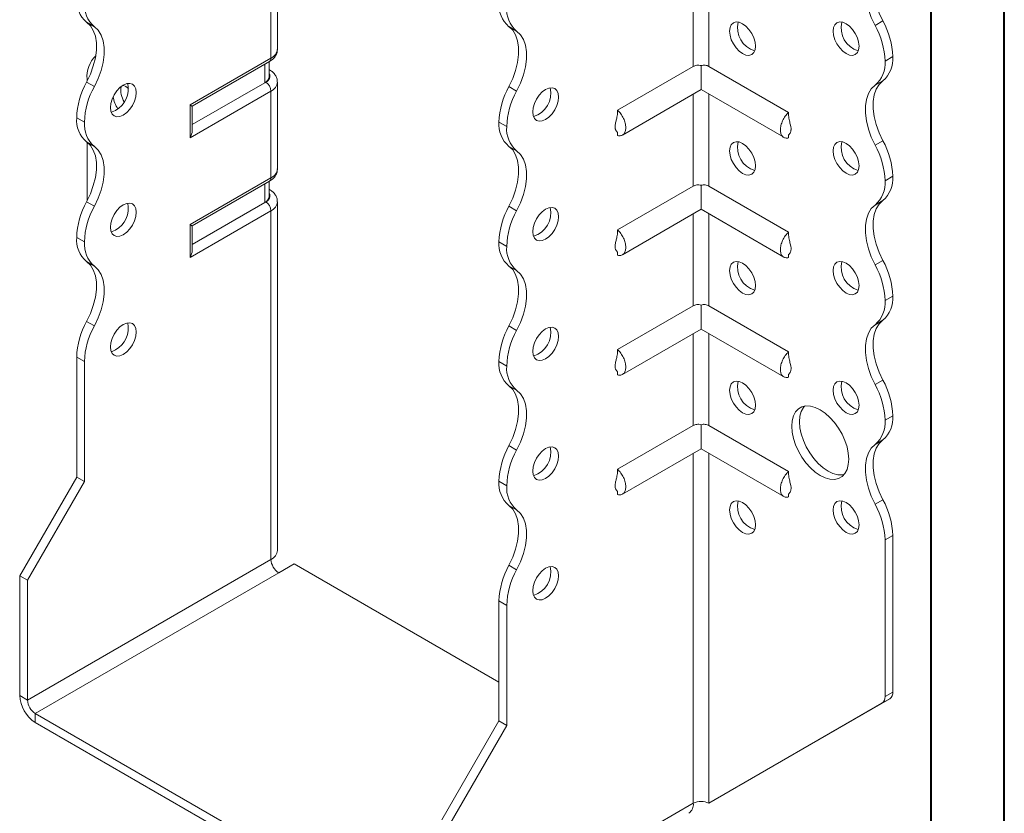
# Model space of a CAD drawing. Header units: millimetres. Extents: x 0 to 210, y 0 to 297.
# Tile 3 of 6: x 143 to 210, y 55 to 109. Entities that reach past the tile are written whole.
import ezdxf

# ---------------------------------------------------------------- set-up
doc = ezdxf.new("R2010")
doc.units = ezdxf.units.MM

msp = doc.modelspace()

# ---------------------------------------------------------------- linework, layer by layer
at = {"color": 7, "linetype": 'Continuous', "lineweight": 40}
for p, q in [((210.079, 0.215), (210.079, 297.215)), ((205.079, 5.215), (205.079, 292.215))]:
    msp.add_line(p, q, dxfattribs=at)
at = {"color": 7, "linetype": 'Continuous', "lineweight": 15}
for p, q in [((160.482, 107.238), (160.482, 113.158)), ((160.043, 106.625), (160.043, 112.545)), ((188.858, 112.339), (188.858, 106.063)), ((189.918, 106.063), (189.918, 112.339)), ((147.99, 108.772), (147.46, 109.078)), ((201.264, 108.856), (201.794, 109.162)), ((176.805, 108.469), (176.274, 108.775)), ((154.517, 103.435), (160.043, 106.625)), ((154.663, 103.351), (159.939, 106.397)), ((159.623, 104.954), (159.623, 106.214)), ((159.916, 105.362), (159.916, 106.383)), ((202.469, 106.732), (201.939, 106.426)), ((201.939, 106.425), (202.469, 106.731)), ((201.939, 106.426), (201.939, 106.425)), ((202.469, 106.732), (202.469, 106.731)), ((159.939, 105.834), (159.916, 105.847)), ((159.939, 105.834), (159.916, 105.845)), ((188.858, 106.063), (183.685, 103.077)), ((189.388, 106.118), (189.388, 104.48)), ((189.918, 106.063), (195.363, 102.92)), ((147.46, 104.995), (147.99, 104.689)), ((147.492, 105.196), (147.492, 105.056)), ((159.623, 104.954), (154.663, 102.091)), ((159.69, 104.992), (159.623, 104.954)), ((160.482, 99.072), (160.482, 104.992)), ((201.794, 105.08), (201.264, 104.774)), ((160.043, 104.38), (154.517, 101.19)), ((160.043, 98.46), (160.043, 104.38)), ((176.275, 104.692), (176.805, 104.386)), ((184.023, 101.383), (189.388, 104.48)), ((188.858, 104.174), (188.858, 97.898)), ((189.388, 104.48), (195.025, 101.226)), ((189.918, 97.898), (189.918, 104.174)), ((154.517, 101.19), (154.517, 103.435)), ((154.663, 101.683), (154.663, 103.351)), ((147.315, 102.259), (146.785, 102.565)), ((146.785, 102.564), (146.785, 102.565)), ((146.785, 102.564), (147.315, 102.258)), ((147.315, 102.258), (147.315, 102.259)), ((176.13, 101.955), (175.599, 102.261)), ((175.599, 102.26), (175.599, 102.261)), ((175.599, 102.26), (176.13, 101.954)), ((176.13, 101.954), (176.13, 101.955)), ((183.685, 101.572), (183.685, 101.349)), ((147.99, 100.607), (147.46, 100.913)), ((147.492, 100.889), (147.492, 96.89)), ((195.363, 101.409), (195.363, 101.192)), ((201.264, 100.691), (201.794, 100.997)), ((176.805, 100.303), (176.274, 100.61)), ((154.517, 95.27), (160.043, 98.46)), ((154.663, 95.185), (159.939, 98.231)), ((159.916, 97.197), (159.916, 98.218)), ((202.469, 98.566), (201.939, 98.26)), ((201.939, 98.259), (202.469, 98.565)), ((201.939, 98.26), (201.939, 98.259)), ((202.469, 98.566), (202.469, 98.565)), ((159.623, 96.789), (159.623, 98.049)), ((159.939, 97.668), (159.916, 97.681)), ((159.939, 97.668), (159.916, 97.679)), ((188.858, 97.898), (183.685, 94.912)), ((189.388, 97.952), (189.388, 96.315)), ((189.918, 97.898), (195.363, 94.755)), ((147.46, 96.83), (147.99, 96.523)), ((159.623, 96.789), (154.663, 93.926)), ((159.69, 96.827), (159.623, 96.789)), ((160.482, 73.045), (160.482, 96.827)), ((201.794, 96.915), (201.264, 96.609)), ((160.043, 96.215), (154.517, 93.024)), ((160.043, 72.433), (160.043, 96.215)), ((176.275, 96.527), (176.805, 96.22)), ((184.023, 93.218), (189.388, 96.315)), ((189.388, 96.315), (195.025, 93.06)), ((188.858, 96.009), (188.858, 89.733)), ((189.918, 89.733), (189.918, 96.009)), ((154.517, 93.024), (154.517, 95.27)), ((154.663, 93.517), (154.663, 95.185)), ((147.315, 94.093), (146.785, 94.4)), ((146.785, 94.399), (146.785, 94.4)), ((146.785, 94.399), (147.315, 94.093)), ((147.315, 94.093), (147.315, 94.093)), ((176.13, 93.789), (175.599, 94.095)), ((175.599, 94.095), (176.13, 93.789)), ((175.599, 94.095), (175.599, 94.095)), ((176.13, 93.789), (176.13, 93.789)), ((183.685, 93.407), (183.685, 93.184)), ((147.99, 92.441), (147.46, 92.748)), ((195.363, 93.244), (195.363, 93.027)), ((201.264, 92.525), (201.794, 92.831)), ((176.805, 92.138), (176.274, 92.444)), ((202.469, 90.401), (201.939, 90.095)), ((201.939, 90.094), (202.469, 90.4)), ((201.939, 90.095), (201.939, 90.094)), ((202.469, 90.401), (202.469, 90.4)), ((188.858, 89.733), (183.685, 86.747)), ((189.388, 89.787), (189.388, 88.149)), ((189.918, 89.733), (195.363, 86.589)), ((201.794, 88.749), (201.264, 88.443)), ((147.46, 88.665), (147.99, 88.358)), ((176.274, 88.361), (176.805, 88.055)), ((184.023, 85.052), (189.388, 88.149)), ((189.388, 88.149), (195.025, 84.895)), ((188.858, 87.843), (188.858, 81.567)), ((189.918, 81.567), (189.918, 87.843)), ((147.315, 85.927), (146.785, 86.233)), ((146.785, 78.048), (146.785, 86.233)), ((147.315, 77.742), (147.315, 85.927)), ((176.13, 85.625), (175.599, 85.931)), ((175.599, 85.929), (175.599, 85.931)), ((175.599, 85.929), (176.13, 85.623)), ((176.13, 85.623), (176.13, 85.625)), ((183.685, 85.241), (183.685, 85.018)), ((195.363, 85.078), (195.363, 84.861)), ((201.264, 84.36), (201.794, 84.666)), ((176.805, 83.973), (176.274, 84.279)), ((202.469, 82.236), (201.939, 81.93)), ((201.939, 81.928), (202.469, 82.234)), ((202.469, 82.236), (202.469, 82.234)), ((188.858, 81.567), (183.685, 78.581)), ((189.388, 81.621), (189.388, 79.984)), ((189.918, 81.567), (195.363, 78.424)), ((201.939, 81.93), (201.939, 81.928)), ((176.274, 80.195), (176.805, 79.889)), ((184.023, 76.887), (189.388, 79.984)), ((189.388, 79.984), (195.025, 76.73)), ((201.794, 80.584), (201.264, 80.278)), ((188.858, 79.678), (188.858, 55.799)), ((189.918, 55.799), (189.918, 79.678)), ((142.896, 71.312), (146.785, 78.048)), ((147.315, 77.742), (146.785, 78.048)), ((143.426, 71.005), (147.315, 77.742)), ((176.13, 77.459), (175.599, 77.765)), ((175.599, 77.765), (176.13, 77.459)), ((175.599, 77.765), (175.599, 77.765)), ((176.13, 77.459), (176.13, 77.459)), ((183.685, 77.076), (183.685, 76.853)), ((195.363, 76.913), (195.363, 76.696)), ((176.805, 75.807), (176.275, 76.113)), ((201.264, 76.194), (201.794, 76.5)), ((202.469, 74.07), (201.939, 73.764)), ((202.469, 74.07), (202.469, 63.385)), ((201.939, 73.764), (201.939, 63.078)), ((160.043, 72.433), (143.426, 62.84)), ((160.573, 71.514), (161.634, 72.127)), ((175.599, 64.065), (161.634, 72.127)), ((176.275, 72.03), (176.805, 71.724)), ((142.896, 71.312), (143.426, 71.005)), ((142.896, 63.146), (142.896, 71.312)), ((143.956, 61.921), (160.573, 71.514)), ((143.426, 62.84), (143.426, 71.005)), ((176.13, 69.293), (175.599, 69.599)), ((175.599, 61.413), (175.599, 69.599)), ((176.13, 61.107), (176.13, 69.293)), ((201.939, 63.078), (202.469, 63.385)), ((142.896, 63.146), (143.426, 62.84)), ((189.918, 55.799), (201.732, 62.621)), ((190.449, 56.105), (202.262, 62.927)), ((202.262, 62.927), (201.732, 62.621)), ((171.18, 46.206), (143.956, 61.921)), ((143.956, 61.921), (143.956, 61.309)), ((171.18, 45.593), (143.956, 61.309)), ((171.71, 54.677), (175.599, 61.413)), ((175.599, 61.413), (176.13, 61.107)), ((172.241, 54.371), (176.13, 61.107)), ((172.241, 46.206), (188.858, 55.799)), ((188.858, 55.799), (188.858, 55.798)), ((189.918, 55.799), (190.449, 56.105))]:
    msp.add_line(p, q, dxfattribs=at)
at = {"color": 7, "linetype": 'Continuous', "lineweight": 15, "flags": 128}
for points in [[(201.264, 108.856), (201.005, 109.401), (200.804, 109.955), (200.667, 110.505), (200.597, 111.034), (200.597, 111.53), (200.667, 111.98), (200.803, 112.371), (201.004, 112.694), (201.264, 112.939)], [(201.794, 113.245), (201.535, 113), (201.334, 112.677), (201.197, 112.286), (201.128, 111.837), (201.128, 111.34), (201.197, 110.811), (201.334, 110.262), (201.535, 109.707), (201.794, 109.162)], [(147.46, 109.078), (147.719, 108.833), (147.92, 108.51), (148.057, 108.119), (148.127, 107.67), (148.127, 107.174), (148.057, 106.644), (147.92, 106.095), (147.719, 105.54), (147.46, 104.995)], [(191.333, 108.466), (191.363, 108.712), (191.451, 108.908), (191.591, 109.038), (191.774, 109.094), (191.988, 109.073), (192.216, 108.976), (192.445, 108.809), (192.658, 108.584), (192.841, 108.316), (192.982, 108.024), (193.07, 107.727), (193.1, 107.445), (193.07, 107.198), (192.982, 107.003), (192.841, 106.873), (192.658, 106.816), (192.445, 106.837), (192.216, 106.935), (191.988, 107.101), (191.774, 107.326), (191.591, 107.594), (191.451, 107.887), (191.363, 108.184), (191.333, 108.466)], [(198.404, 108.466), (198.434, 108.713), (198.522, 108.908), (198.662, 109.038), (198.846, 109.095), (199.059, 109.074), (199.287, 108.977), (199.516, 108.81), (199.729, 108.585), (199.912, 108.317), (200.053, 108.024), (200.141, 107.727), (200.171, 107.446), (200.141, 107.199), (200.053, 107.004), (199.912, 106.873), (199.729, 106.817), (199.516, 106.838), (199.287, 106.935), (199.059, 107.102), (198.846, 107.327), (198.662, 107.595), (198.522, 107.888), (198.434, 108.185), (198.404, 108.466)], [(147.99, 104.689), (148.25, 105.234), (148.451, 105.789), (148.588, 106.338), (148.657, 106.867), (148.657, 107.364), (148.588, 107.813), (148.451, 108.204), (148.25, 108.527), (147.99, 108.772)], [(176.275, 104.692), (176.534, 105.237), (176.735, 105.792), (176.872, 106.341), (176.941, 106.87), (176.941, 107.366), (176.872, 107.816), (176.735, 108.207), (176.534, 108.53), (176.274, 108.775)], [(176.805, 104.386), (177.065, 104.931), (177.265, 105.485), (177.402, 106.035), (177.472, 106.564), (177.472, 107.06), (177.402, 107.51), (177.265, 107.901), (177.064, 108.223), (176.805, 108.469)], [(149.967, 104.789), (149.738, 104.622), (149.525, 104.397), (149.342, 104.129), (149.201, 103.837), (149.113, 103.54), (149.083, 103.258), (149.113, 103.012), (149.201, 102.816), (149.342, 102.686), (149.525, 102.629), (149.738, 102.651), (149.967, 102.748), (150.196, 102.915), (150.409, 103.14), (150.592, 103.408), (150.732, 103.7), (150.821, 103.997), (150.851, 104.279), (150.821, 104.526), (150.732, 104.721), (150.592, 104.851), (150.409, 104.908), (150.196, 104.887), (149.967, 104.789)], [(201.794, 105.08), (201.535, 104.834), (201.334, 104.512), (201.197, 104.121), (201.128, 103.671), (201.128, 103.175), (201.197, 102.646), (201.334, 102.097), (201.535, 101.542), (201.794, 100.997)], [(150.32, 104.563), (150.144, 104.685), (149.942, 104.775)], [(178.781, 104.486), (178.553, 104.319), (178.339, 104.094), (178.156, 103.826), (178.016, 103.533), (177.928, 103.236), (177.898, 102.955), (177.928, 102.708), (178.016, 102.513), (178.156, 102.383), (178.339, 102.326), (178.553, 102.347), (178.781, 102.444), (179.01, 102.611), (179.223, 102.836), (179.406, 103.104), (179.547, 103.397), (179.635, 103.694), (179.665, 103.975), (179.635, 104.222), (179.547, 104.417), (179.406, 104.548), (179.223, 104.604), (179.01, 104.583), (178.781, 104.486)], [(201.264, 100.691), (201.004, 101.236), (200.804, 101.79), (200.667, 102.34), (200.597, 102.869), (200.597, 103.365), (200.667, 103.815), (200.804, 104.206), (201.004, 104.528), (201.264, 104.774)], [(149.436, 103.054), (149.208, 102.957), (149.136, 102.941)], [(154.517, 103.435), (154.573, 103.403), (154.617, 103.378), (154.646, 103.361), (154.662, 103.352), (154.663, 103.351)], [(147.46, 100.913), (147.719, 100.668), (147.92, 100.345), (148.057, 99.954), (148.127, 99.504), (148.127, 99.008), (148.057, 98.479), (147.92, 97.929), (147.719, 97.375), (147.46, 96.83)], [(191.333, 100.3), (191.363, 100.547), (191.451, 100.742), (191.591, 100.872), (191.774, 100.929), (191.988, 100.908), (192.216, 100.811), (192.445, 100.644), (192.658, 100.419), (192.841, 100.151), (192.982, 99.858), (193.07, 99.561), (193.1, 99.28), (193.07, 99.033), (192.982, 98.838), (192.841, 98.707), (192.658, 98.651), (192.445, 98.672), (192.216, 98.769), (191.988, 98.936), (191.774, 99.161), (191.591, 99.429), (191.451, 99.721), (191.363, 100.019), (191.333, 100.3)], [(198.404, 100.301), (198.434, 100.548), (198.522, 100.743), (198.662, 100.873), (198.846, 100.93), (199.059, 100.909), (199.287, 100.811), (199.516, 100.644), (199.729, 100.419), (199.912, 100.151), (200.053, 99.859), (200.141, 99.562), (200.171, 99.28), (200.141, 99.034), (200.053, 98.838), (199.912, 98.708), (199.729, 98.651), (199.516, 98.673), (199.287, 98.77), (199.059, 98.937), (198.846, 99.162), (198.662, 99.43), (198.522, 99.722), (198.434, 100.019), (198.404, 100.301)], [(147.99, 96.523), (148.25, 97.069), (148.451, 97.623), (148.588, 98.172), (148.657, 98.702), (148.657, 99.198), (148.588, 99.648), (148.451, 100.039), (148.25, 100.361), (147.99, 100.607)], [(176.275, 96.527), (176.534, 97.072), (176.735, 97.626), (176.872, 98.175), (176.941, 98.705), (176.941, 99.201), (176.872, 99.65), (176.735, 100.042), (176.534, 100.364), (176.274, 100.61)], [(176.805, 96.22), (177.065, 96.766), (177.265, 97.32), (177.402, 97.869), (177.472, 98.399), (177.472, 98.895), (177.402, 99.344), (177.265, 99.735), (177.064, 100.058), (176.805, 100.303)], [(201.794, 96.915), (201.535, 96.669), (201.334, 96.347), (201.197, 95.955), (201.128, 95.506), (201.128, 95.01), (201.197, 94.48), (201.334, 93.931), (201.535, 93.376), (201.794, 92.831)], [(149.967, 96.624), (149.738, 96.457), (149.525, 96.232), (149.342, 95.964), (149.201, 95.672), (149.113, 95.374), (149.083, 95.093), (149.113, 94.846), (149.201, 94.651), (149.342, 94.521), (149.525, 94.464), (149.738, 94.485), (149.967, 94.582), (150.196, 94.749), (150.409, 94.974), (150.592, 95.242), (150.732, 95.535), (150.821, 95.832), (150.851, 96.113), (150.821, 96.36), (150.732, 96.555), (150.592, 96.686), (150.409, 96.742), (150.196, 96.721), (149.967, 96.624)], [(178.781, 96.32), (178.553, 96.153), (178.339, 95.928), (178.156, 95.661), (178.016, 95.368), (177.928, 95.071), (177.898, 94.789), (177.928, 94.543), (178.016, 94.347), (178.156, 94.217), (178.339, 94.161), (178.553, 94.182), (178.781, 94.279), (179.01, 94.446), (179.223, 94.671), (179.406, 94.939), (179.547, 95.231), (179.635, 95.528), (179.665, 95.81), (179.635, 96.057), (179.547, 96.252), (179.406, 96.382), (179.223, 96.439), (179.01, 96.418), (178.781, 96.32)], [(201.264, 92.525), (201.004, 93.07), (200.804, 93.625), (200.667, 94.174), (200.597, 94.704), (200.597, 95.2), (200.667, 95.649), (200.804, 96.041), (201.004, 96.363), (201.264, 96.609)], [(149.436, 94.889), (149.208, 94.791), (149.136, 94.776)], [(154.517, 95.27), (154.573, 95.238), (154.617, 95.212), (154.646, 95.195), (154.662, 95.186), (154.663, 95.185)], [(147.46, 92.748), (147.72, 92.502), (147.92, 92.18), (148.057, 91.788), (148.127, 91.339), (148.127, 90.843), (148.057, 90.313), (147.92, 89.764), (147.72, 89.21), (147.46, 88.665)], [(191.333, 92.135), (191.363, 92.382), (191.451, 92.577), (191.591, 92.707), (191.774, 92.764), (191.988, 92.742), (192.216, 92.645), (192.445, 92.478), (192.658, 92.253), (192.841, 91.985), (192.982, 91.693), (193.07, 91.396), (193.1, 91.114), (193.07, 90.867), (192.982, 90.672), (192.841, 90.542), (192.658, 90.485), (192.445, 90.507), (192.216, 90.604), (191.988, 90.771), (191.774, 90.996), (191.591, 91.264), (191.451, 91.556), (191.363, 91.853), (191.333, 92.135)], [(198.404, 92.135), (198.434, 92.382), (198.522, 92.577), (198.662, 92.708), (198.846, 92.764), (199.059, 92.743), (199.287, 92.646), (199.516, 92.479), (199.729, 92.254), (199.912, 91.986), (200.053, 91.694), (200.141, 91.396), (200.171, 91.115), (200.141, 90.868), (200.053, 90.673), (199.912, 90.543), (199.729, 90.486), (199.516, 90.507), (199.287, 90.604), (199.059, 90.771), (198.846, 90.996), (198.662, 91.264), (198.522, 91.557), (198.434, 91.854), (198.404, 92.135)], [(147.99, 88.358), (148.25, 88.904), (148.451, 89.458), (148.588, 90.007), (148.657, 90.537), (148.657, 91.033), (148.588, 91.482), (148.451, 91.873), (148.25, 92.196), (147.99, 92.441)], [(176.274, 88.361), (176.534, 88.906), (176.735, 89.46), (176.872, 90.01), (176.941, 90.539), (176.941, 91.035), (176.872, 91.485), (176.735, 91.876), (176.534, 92.199), (176.274, 92.444)], [(176.805, 88.055), (177.064, 88.6), (177.265, 89.154), (177.402, 89.704), (177.472, 90.233), (177.472, 90.729), (177.402, 91.179), (177.265, 91.57), (177.064, 91.893), (176.805, 92.138)], [(201.794, 88.749), (201.535, 88.504), (201.334, 88.181), (201.197, 87.79), (201.128, 87.341), (201.128, 86.844), (201.197, 86.315), (201.334, 85.765), (201.535, 85.211), (201.794, 84.666)], [(149.967, 88.458), (149.738, 88.292), (149.525, 88.067), (149.342, 87.799), (149.201, 87.506), (149.113, 87.209), (149.083, 86.927), (149.113, 86.681), (149.201, 86.485), (149.342, 86.355), (149.525, 86.299), (149.738, 86.32), (149.967, 86.417), (150.196, 86.584), (150.409, 86.809), (150.592, 87.077), (150.732, 87.369), (150.821, 87.666), (150.851, 87.948), (150.821, 88.195), (150.732, 88.39), (150.592, 88.52), (150.409, 88.577), (150.196, 88.556), (149.967, 88.458)], [(178.781, 88.155), (178.553, 87.988), (178.339, 87.763), (178.156, 87.495), (178.016, 87.203), (177.928, 86.906), (177.898, 86.624), (177.928, 86.377), (178.016, 86.182), (178.156, 86.052), (178.339, 85.995), (178.553, 86.016), (178.781, 86.114), (179.01, 86.28), (179.223, 86.505), (179.406, 86.773), (179.547, 87.066), (179.635, 87.363), (179.665, 87.644), (179.635, 87.891), (179.547, 88.086), (179.406, 88.217), (179.223, 88.273), (179.01, 88.252), (178.781, 88.155)], [(201.264, 84.36), (201.004, 84.905), (200.804, 85.459), (200.667, 86.009), (200.597, 86.538), (200.597, 87.034), (200.667, 87.484), (200.804, 87.875), (201.004, 88.198), (201.264, 88.443)], [(149.436, 86.723), (149.208, 86.626), (149.136, 86.61)], [(176.274, 80.195), (176.534, 80.74), (176.735, 81.295), (176.872, 81.844), (176.941, 82.374), (176.941, 82.87), (176.872, 83.32), (176.735, 83.711), (176.534, 84.033), (176.274, 84.279)], [(191.333, 83.969), (191.363, 84.216), (191.451, 84.411), (191.591, 84.542), (191.774, 84.598), (191.988, 84.577), (192.216, 84.48), (192.445, 84.313), (192.658, 84.088), (192.841, 83.82), (192.982, 83.528), (193.07, 83.23), (193.1, 82.949), (193.07, 82.702), (192.982, 82.507), (192.841, 82.377), (192.658, 82.32), (192.445, 82.341), (192.216, 82.438), (191.988, 82.605), (191.774, 82.83), (191.591, 83.098), (191.451, 83.391), (191.363, 83.688), (191.333, 83.969)], [(198.404, 83.97), (198.434, 84.217), (198.522, 84.412), (198.662, 84.542), (198.846, 84.599), (199.059, 84.578), (199.287, 84.48), (199.516, 84.314), (199.729, 84.089), (199.912, 83.821), (200.053, 83.528), (200.141, 83.231), (200.171, 82.949), (200.141, 82.703), (200.053, 82.508), (199.912, 82.377), (199.729, 82.321), (199.516, 82.342), (199.287, 82.439), (199.059, 82.606), (198.846, 82.831), (198.662, 83.099), (198.522, 83.391), (198.434, 83.688), (198.404, 83.97)], [(176.805, 79.889), (177.064, 80.434), (177.265, 80.989), (177.402, 81.538), (177.472, 82.068), (177.472, 82.564), (177.402, 83.013), (177.265, 83.405), (177.064, 83.727), (176.805, 83.973)], [(195.575, 81.52), (195.605, 81.893), (195.692, 82.22), (195.836, 82.492), (196.03, 82.701), (196.27, 82.839), (196.547, 82.903), (196.855, 82.892), (197.182, 82.804), (197.52, 82.643), (197.857, 82.414), (198.185, 82.124), (198.492, 81.781), (198.77, 81.396), (199.009, 80.981), (199.204, 80.548), (199.347, 80.111), (199.435, 79.682), (199.464, 79.275), (199.435, 78.902), (199.347, 78.575), (199.204, 78.303), (199.009, 78.094), (198.77, 77.956), (198.492, 77.892), (198.185, 77.904), (197.857, 77.991), (197.52, 78.152), (197.182, 78.381), (196.855, 78.671), (196.547, 79.014), (196.27, 79.399), (196.03, 79.814), (195.836, 80.247), (195.692, 80.684), (195.605, 81.113), (195.575, 81.52)], [(196.436, 82.888), (196.366, 82.799), (196.223, 82.527), (196.135, 82.199), (196.106, 81.826), (196.135, 81.419), (196.223, 80.991), (196.366, 80.553), (196.56, 80.12), (196.8, 79.705), (197.078, 79.32), (197.385, 78.978), (197.712, 78.687), (198.05, 78.458), (198.388, 78.297), (198.715, 78.21), (199.022, 78.198), (199.134, 78.214)], [(178.781, 79.99), (178.553, 79.823), (178.339, 79.598), (178.156, 79.33), (178.016, 79.037), (177.928, 78.74), (177.898, 78.459), (177.928, 78.212), (178.016, 78.017), (178.156, 77.886), (178.339, 77.83), (178.553, 77.851), (178.781, 77.948), (179.01, 78.115), (179.223, 78.34), (179.406, 78.608), (179.547, 78.9), (179.635, 79.198), (179.665, 79.479), (179.635, 79.726), (179.547, 79.921), (179.406, 80.051), (179.223, 80.108), (179.01, 80.087), (178.781, 79.99)], [(201.264, 76.194), (201.004, 76.739), (200.804, 77.294), (200.667, 77.843), (200.597, 78.373), (200.597, 78.869), (200.667, 79.319), (200.804, 79.71), (201.004, 80.032), (201.264, 80.278)], [(201.794, 80.584), (201.535, 80.338), (201.334, 80.016), (201.197, 79.625), (201.128, 79.175), (201.128, 78.679), (201.197, 78.149), (201.334, 77.6), (201.535, 77.046), (201.794, 76.5)], [(176.275, 72.03), (176.534, 72.575), (176.735, 73.13), (176.872, 73.679), (176.941, 74.209), (176.941, 74.705), (176.872, 75.154), (176.735, 75.545), (176.534, 75.868), (176.275, 76.113)], [(191.333, 75.804), (191.363, 76.051), (191.451, 76.246), (191.591, 76.376), (191.774, 76.433), (191.988, 76.412), (192.216, 76.314), (192.445, 76.147), (192.658, 75.922), (192.841, 75.655), (192.982, 75.362), (193.07, 75.065), (193.1, 74.783), (193.07, 74.537), (192.982, 74.341), (192.841, 74.211), (192.658, 74.155), (192.445, 74.176), (192.216, 74.273), (191.988, 74.44), (191.774, 74.665), (191.591, 74.933), (191.451, 75.225), (191.363, 75.522), (191.333, 75.804)], [(198.404, 75.805), (198.434, 76.051), (198.522, 76.247), (198.662, 76.377), (198.846, 76.433), (199.059, 76.412), (199.287, 76.315), (199.516, 76.148), (199.729, 75.923), (199.912, 75.655), (200.053, 75.363), (200.141, 75.066), (200.171, 74.784), (200.141, 74.537), (200.053, 74.342), (199.912, 74.212), (199.729, 74.155), (199.516, 74.176), (199.287, 74.274), (199.059, 74.44), (198.846, 74.666), (198.662, 74.933), (198.522, 75.226), (198.434, 75.523), (198.404, 75.805)], [(176.805, 71.724), (177.065, 72.269), (177.265, 72.824), (177.402, 73.373), (177.472, 73.902), (177.472, 74.398), (177.402, 74.848), (177.265, 75.239), (177.065, 75.562), (176.805, 75.807)], [(178.781, 71.824), (178.553, 71.657), (178.339, 71.432), (178.156, 71.164), (178.016, 70.872), (177.928, 70.575), (177.898, 70.293), (177.928, 70.046), (178.016, 69.851), (178.156, 69.721), (178.339, 69.664), (178.553, 69.685), (178.781, 69.783), (179.01, 69.95), (179.223, 70.175), (179.406, 70.442), (179.547, 70.735), (179.635, 71.032), (179.665, 71.314), (179.635, 71.56), (179.547, 71.756), (179.406, 71.886), (179.223, 71.942), (179.01, 71.921), (178.781, 71.824)]]:
    msp.add_lwpolyline(points, dxfattribs=at)
at = {"color": 7, "linetype": 'Continuous', "lineweight": 15}
for centre, radius, start, end in [((148.737, 110.564), 1.959, 175.16254, 229.32327), ((149.267, 110.258), 1.959, 175.16254, 229.32327), ((177.551, 110.26), 1.959, 175.16254, 229.32327), ((178.081, 109.954), 1.959, 175.16254, 229.32327), ((193.515, 108.705), 1.645, 166.50195, 253.49268), ((200.586, 108.705), 1.645, 166.50195, 253.49268), ((196.633, 106.261), 5.308, 1.78273, 29.26742), ((197.164, 106.567), 5.308, 1.78273, 29.26742), ((159.732, 107.313), 0.754, 294.37466, 354.3052), ((149.493, 105.353), 2.008, 134.70158, 184.47927), ((159.798, 106.598), 0.246, 305.01333, 6.29885), ((199.986, 106.26), 1.96, 310.68797, 4.83571), ((200.516, 106.566), 1.96, 310.68797, 4.83571), ((159.54, 105.397), 0.431, 290.26685, 29.20572), ((152.091, 102.4), 5.308, 150.73258, 178.21727), ((148.566, 104.557), 1.737, 300.09623, 11.47264), ((159.416, 105.412), 0.503, 294.37466, 354.3052), ((159.275, 104.345), 0.768, 2.60548, 57.39452), ((159.747, 105.056), 0.738, 293.67027, 355.2719), ((152.621, 102.094), 5.308, 150.73258, 178.21727), ((151.384, 104.474), 1.589, 172.49112, 211.152), ((180.909, 102.095), 5.312, 150.73691, 178.21768), ((181.439, 101.789), 5.312, 150.73691, 178.21768), ((177.483, 104.215), 1.645, 286.50732, 13.49805), ((151.222, 104.296), 1.973, 188.68352, 214.85578), ((148.737, 102.399), 1.959, 175.16254, 229.32327), ((149.267, 102.092), 1.959, 175.16254, 229.32327), ((177.551, 102.095), 1.959, 175.16254, 229.32327), ((178.081, 101.789), 1.959, 175.16254, 229.32327), ((193.515, 100.539), 1.645, 166.50195, 253.49268), ((200.586, 100.54), 1.645, 166.50195, 253.49268), ((197.16, 98.401), 5.312, 1.78232, 29.26309), ((196.63, 98.094), 5.312, 1.78232, 29.26309), ((159.732, 99.147), 0.754, 294.37466, 354.3052), ((159.798, 98.433), 0.246, 305.01333, 6.29885), ((199.987, 98.094), 1.959, 310.67673, 4.83746), ((200.518, 98.4), 1.959, 310.67673, 4.83746), ((159.54, 97.231), 0.431, 290.26685, 29.20572), ((152.091, 94.234), 5.308, 150.73258, 178.21727), ((159.416, 97.247), 0.503, 294.37466, 354.3052), ((159.275, 96.18), 0.768, 2.60548, 57.39452), ((159.747, 96.891), 0.738, 293.67027, 355.2719), ((152.621, 93.928), 5.308, 150.73258, 178.21727), ((148.566, 96.391), 1.737, 300.09623, 11.47264), ((180.909, 93.93), 5.312, 150.73691, 178.21768), ((181.439, 93.624), 5.312, 150.73691, 178.21768), ((177.483, 96.049), 1.645, 286.50732, 13.49805), ((148.738, 94.234), 1.96, 175.16429, 229.31203), ((149.268, 93.928), 1.96, 175.16429, 229.31203), ((177.551, 93.93), 1.959, 175.16254, 229.32327), ((178.081, 93.623), 1.959, 175.16254, 229.32327), ((193.515, 92.374), 1.645, 166.50195, 253.49268), ((200.586, 92.375), 1.645, 166.50195, 253.49268), ((197.164, 90.236), 5.308, 1.78273, 29.26742), ((196.633, 89.93), 5.308, 1.78273, 29.26742), ((199.987, 89.929), 1.959, 310.67673, 4.83746), ((200.518, 90.235), 1.959, 310.67673, 4.83746), ((152.094, 86.068), 5.312, 150.73691, 178.21768), ((152.624, 85.762), 5.312, 150.73691, 178.21768), ((148.566, 88.226), 1.737, 300.09623, 11.47264), ((180.905, 85.766), 5.308, 150.73258, 178.21727), ((181.436, 85.459), 5.308, 150.73258, 178.21727), ((177.483, 87.884), 1.645, 286.50732, 13.49805), ((177.551, 85.764), 1.959, 175.16254, 229.32327), ((178.081, 85.458), 1.959, 175.16254, 229.32327), ((197.164, 82.071), 5.308, 1.78273, 29.26742), ((193.515, 84.209), 1.645, 166.50195, 253.49268), ((200.586, 84.209), 1.645, 166.50195, 253.49268), ((196.633, 81.764), 5.308, 1.78273, 29.26742), ((200.518, 82.069), 1.959, 310.67673, 4.83746), ((199.987, 81.763), 1.959, 310.67673, 4.83746), ((180.905, 77.6), 5.308, 150.73258, 178.21727), ((177.483, 79.718), 1.645, 286.50732, 13.49805), ((181.436, 77.294), 5.308, 150.73258, 178.21727), ((177.553, 77.6), 1.96, 175.16429, 229.31203), ((178.083, 77.293), 1.96, 175.16429, 229.31203), ((193.515, 76.043), 1.645, 166.50195, 253.49268), ((200.586, 76.044), 1.645, 166.50195, 253.49268), ((196.633, 73.599), 5.308, 1.78273, 29.26742), ((197.164, 73.905), 5.308, 1.78273, 29.26742), ((159.732, 73.12), 0.754, 294.37466, 354.3052), ((161.194, 72.485), 1.153, 182.60548, 237.39452), ((180.909, 69.434), 5.312, 150.73691, 178.21768), ((177.483, 71.553), 1.645, 286.50732, 13.49805), ((181.439, 69.128), 5.312, 150.73691, 178.21768), ((201.969, 63.335), 0.503, 305.69804, 5.62038), ((145.199, 63.251), 2.305, 182.60548, 237.39452), ((144.577, 62.892), 1.153, 182.60548, 237.39452), ((201.438, 63.029), 0.503, 305.69804, 5.62038), ((188.123, 55.717), 0.739, 305.01333, 6.29885), ((189.388, 54.775), 1.153, 62.60967, 117.39033)]:
    msp.add_arc(centre, radius, start, end, dxfattribs=at)
for centre in [(154.163, 101.394), (154.163, 93.229)]:
    msp.add_ellipse(centre, major_axis=(0.354, 0.612), ratio=0.577335, start_param=4.71243, end_param=5.497828, dxfattribs=at)
for points, knots in [([(159.939, 106.397), (159.99, 106.428), (160.119, 106.509), (160.286, 106.672), (160.415, 106.886), (160.482, 107.08), (160.475, 107.197), (160.473, 107.234)], [0, 0, 0, 0, 0.16744, 0.423168, 0.662549, 0.893448, 1, 1, 1, 1]), ([(189.388, 106.118), (189.342, 106.132), (189.293, 106.141), (189.198, 106.149), (189.151, 106.149), (189.013, 106.132), (188.929, 106.104), (188.858, 106.063)], [0, 0, 0, 0, 0.25, 0.25, 0.5, 0.5, 1, 1, 1, 1]), ([(189.918, 106.063), (189.883, 106.084), (189.844, 106.101), (189.761, 106.128), (189.717, 106.138), (189.58, 106.154), (189.482, 106.147), (189.388, 106.118)], [0, 0, 0, 0, 0.25, 0.25, 0.5, 0.5, 1, 1, 1, 1]), ([(160.472, 104.996), (160.474, 105.043), (160.478, 105.172), (160.402, 105.373), (160.267, 105.579), (160.105, 105.73), (159.985, 105.805), (159.939, 105.834)], [0, 0, 0, 0, 0.135437, 0.372016, 0.605846, 0.849684, 1, 1, 1, 1]), ([(183.685, 102.874), (183.672, 102.756), (183.649, 102.557), (183.579, 102.318), (183.539, 102.14), (183.516, 101.988), (183.521, 101.855), (183.545, 101.765), (183.583, 101.684), (183.65, 101.621), (183.673, 101.577), (183.685, 101.553)], [0, 0, 0, 0, 0.183504, 0.31194, 0.386743, 0.467744, 0.560177, 0.6132, 0.6742, 0.824602, 1, 1, 1, 1]), ([(183.685, 101.349), (183.725, 101.339), (183.765, 101.333), (183.842, 101.331), (183.879, 101.334), (183.948, 101.348), (183.98, 101.36), (184.04, 101.392), (184.069, 101.412), (184.119, 101.46), (184.142, 101.488), (184.181, 101.551), (184.197, 101.587), (184.224, 101.663), (184.234, 101.704), (184.247, 101.791), (184.251, 101.838), (184.251, 101.935), (184.247, 101.985), (184.234, 102.088), (184.224, 102.141), (184.184, 102.303), (184.145, 102.411), (184.043, 102.625), (183.983, 102.726), (183.878, 102.87), (183.842, 102.915), (183.765, 103.001), (183.725, 103.04), (183.685, 103.077)], [0, 0, 0, 0, 0.0625, 0.0625, 0.125, 0.125, 0.1875, 0.1875, 0.25, 0.25, 0.3125, 0.3125, 0.375, 0.375, 0.4375, 0.4375, 0.5, 0.5, 0.5625, 0.5625, 0.625, 0.625, 0.75, 0.75, 0.875, 0.875, 0.9375, 0.9375, 1, 1, 1, 1]), ([(195.363, 102.92), (195.323, 102.883), (195.283, 102.844), (195.207, 102.759), (195.17, 102.713), (195.101, 102.618), (195.069, 102.569), (195.008, 102.468), (194.98, 102.415), (194.929, 102.308), (194.907, 102.255), (194.868, 102.147), (194.851, 102.092), (194.824, 101.985), (194.814, 101.932), (194.801, 101.829), (194.797, 101.778), (194.797, 101.633), (194.811, 101.545), (194.864, 101.391), (194.903, 101.328), (195.005, 101.231), (195.065, 101.199), (195.17, 101.176), (195.206, 101.173), (195.283, 101.176), (195.323, 101.181), (195.363, 101.192)], [0, 0, 0, 0, 0.0625, 0.0625, 0.125, 0.125, 0.1875, 0.1875, 0.25, 0.25, 0.3125, 0.3125, 0.375, 0.375, 0.4375, 0.4375, 0.5, 0.5, 0.625, 0.625, 0.75, 0.75, 0.875, 0.875, 0.9375, 0.9375, 1, 1, 1, 1]), ([(195.368, 101.399), (195.371, 101.399), (195.377, 101.399), (195.425, 101.458), (195.487, 101.562), (195.522, 101.672), (195.53, 101.774), (195.525, 101.89), (195.489, 102.088), (195.404, 102.37), (195.378, 102.594), (195.363, 102.716)], [0, 0, 0, 0, 0.08308, 0.205474, 0.329774, 0.435047, 0.48189, 0.527082, 0.637091, 0.80214, 1, 1, 1, 1]), ([(159.939, 98.231), (159.99, 98.263), (160.119, 98.344), (160.286, 98.507), (160.415, 98.721), (160.482, 98.915), (160.475, 99.032), (160.473, 99.069)], [0, 0, 0, 0, 0.16744, 0.423168, 0.662549, 0.893448, 1, 1, 1, 1]), ([(160.472, 96.83), (160.474, 96.877), (160.478, 97.007), (160.402, 97.208), (160.267, 97.414), (160.105, 97.565), (159.985, 97.64), (159.939, 97.668)], [0, 0, 0, 0, 0.135437, 0.372016, 0.605846, 0.849684, 1, 1, 1, 1]), ([(189.388, 97.952), (189.342, 97.967), (189.293, 97.976), (189.198, 97.984), (189.151, 97.983), (189.013, 97.967), (188.929, 97.939), (188.858, 97.898)], [0, 0, 0, 0, 0.25, 0.25, 0.5, 0.5, 1, 1, 1, 1]), ([(189.918, 97.898), (189.883, 97.918), (189.844, 97.936), (189.761, 97.963), (189.717, 97.972), (189.58, 97.988), (189.482, 97.981), (189.388, 97.952)], [0, 0, 0, 0, 0.25, 0.25, 0.5, 0.5, 1, 1, 1, 1]), ([(183.685, 93.184), (183.725, 93.173), (183.765, 93.168), (183.842, 93.165), (183.879, 93.168), (183.948, 93.183), (183.98, 93.195), (184.04, 93.226), (184.069, 93.247), (184.119, 93.295), (184.142, 93.323), (184.181, 93.386), (184.197, 93.421), (184.224, 93.498), (184.234, 93.539), (184.247, 93.626), (184.251, 93.673), (184.251, 93.77), (184.247, 93.82), (184.234, 93.923), (184.224, 93.976), (184.184, 94.137), (184.145, 94.246), (184.043, 94.459), (183.983, 94.561), (183.878, 94.704), (183.842, 94.75), (183.765, 94.835), (183.725, 94.875), (183.685, 94.912)], [0, 0, 0, 0, 0.0625, 0.0625, 0.125, 0.125, 0.1875, 0.1875, 0.25, 0.25, 0.3125, 0.3125, 0.375, 0.375, 0.4375, 0.4375, 0.5, 0.5, 0.5625, 0.5625, 0.625, 0.625, 0.75, 0.75, 0.875, 0.875, 0.9375, 0.9375, 1, 1, 1, 1]), ([(195.363, 94.755), (195.323, 94.718), (195.283, 94.678), (195.207, 94.593), (195.17, 94.547), (195.101, 94.453), (195.069, 94.404), (195.008, 94.302), (194.98, 94.249), (194.929, 94.143), (194.907, 94.089), (194.868, 93.981), (194.851, 93.927), (194.824, 93.82), (194.814, 93.767), (194.801, 93.664), (194.797, 93.613), (194.797, 93.468), (194.811, 93.379), (194.864, 93.226), (194.903, 93.162), (195.005, 93.065), (195.065, 93.033), (195.17, 93.011), (195.206, 93.008), (195.283, 93.011), (195.323, 93.016), (195.363, 93.027)], [0, 0, 0, 0, 0.0625, 0.0625, 0.125, 0.125, 0.1875, 0.1875, 0.25, 0.25, 0.3125, 0.3125, 0.375, 0.375, 0.4375, 0.4375, 0.5, 0.5, 0.625, 0.625, 0.75, 0.75, 0.875, 0.875, 0.9375, 0.9375, 1, 1, 1, 1]), ([(183.685, 94.708), (183.672, 94.591), (183.649, 94.392), (183.579, 94.153), (183.539, 93.975), (183.516, 93.822), (183.521, 93.689), (183.545, 93.6), (183.583, 93.519), (183.65, 93.455), (183.673, 93.411), (183.685, 93.388)], [0, 0, 0, 0, 0.183504, 0.31194, 0.386743, 0.467744, 0.560177, 0.6132, 0.6742, 0.824602, 1, 1, 1, 1]), ([(195.368, 93.233), (195.371, 93.233), (195.377, 93.234), (195.425, 93.293), (195.487, 93.396), (195.522, 93.507), (195.53, 93.609), (195.525, 93.725), (195.489, 93.923), (195.404, 94.205), (195.378, 94.429), (195.363, 94.551)], [0, 0, 0, 0, 0.08308, 0.205474, 0.3297739, 0.4350469, 0.4818904, 0.5270815, 0.6370912, 0.80214, 1, 1, 1, 1]), ([(189.388, 89.787), (189.342, 89.801), (189.293, 89.81), (189.198, 89.819), (189.151, 89.818), (189.013, 89.802), (188.929, 89.774), (188.858, 89.733)], [0, 0, 0, 0, 0.25, 0.25, 0.5, 0.5, 1, 1, 1, 1]), ([(189.918, 89.733), (189.883, 89.753), (189.844, 89.77), (189.761, 89.797), (189.717, 89.807), (189.58, 89.823), (189.482, 89.816), (189.388, 89.787)], [0, 0, 0, 0, 0.25, 0.25, 0.5, 0.5, 1, 1, 1, 1]), ([(183.685, 85.018), (183.725, 85.008), (183.765, 85.002), (183.842, 85), (183.879, 85.003), (183.948, 85.018), (183.98, 85.029), (184.04, 85.061), (184.069, 85.081), (184.119, 85.13), (184.142, 85.157), (184.181, 85.22), (184.197, 85.256), (184.224, 85.332), (184.234, 85.373), (184.247, 85.461), (184.251, 85.507), (184.251, 85.604), (184.247, 85.654), (184.234, 85.757), (184.224, 85.811), (184.184, 85.972), (184.145, 86.08), (184.043, 86.294), (183.983, 86.396), (183.878, 86.539), (183.842, 86.584), (183.765, 86.67), (183.725, 86.709), (183.685, 86.747)], [0, 0, 0, 0, 0.0625, 0.0625, 0.125, 0.125, 0.1875, 0.1875, 0.25, 0.25, 0.3125, 0.3125, 0.375, 0.375, 0.4375, 0.4375, 0.5, 0.5, 0.5625, 0.5625, 0.625, 0.625, 0.75, 0.75, 0.875, 0.875, 0.9375, 0.9375, 1, 1, 1, 1]), ([(183.685, 86.543), (183.672, 86.426), (183.649, 86.227), (183.579, 85.988), (183.539, 85.809), (183.516, 85.657), (183.521, 85.524), (183.545, 85.434), (183.583, 85.353), (183.65, 85.29), (183.673, 85.246), (183.685, 85.222)], [0, 0, 0, 0, 0.183504, 0.31194, 0.386743, 0.467744, 0.560177, 0.6132, 0.6742, 0.824602, 1, 1, 1, 1]), ([(195.363, 86.589), (195.323, 86.552), (195.283, 86.513), (195.207, 86.428), (195.17, 86.382), (195.101, 86.287), (195.069, 86.238), (195.008, 86.137), (194.98, 86.084), (194.929, 85.977), (194.907, 85.924), (194.868, 85.816), (194.851, 85.761), (194.824, 85.654), (194.814, 85.602), (194.801, 85.499), (194.797, 85.448), (194.797, 85.302), (194.811, 85.214), (194.864, 85.06), (194.903, 84.997), (195.005, 84.9), (195.065, 84.868), (195.17, 84.846), (195.206, 84.843), (195.283, 84.845), (195.323, 84.851), (195.363, 84.861)], [0, 0, 0, 0, 0.0625, 0.0625, 0.125, 0.125, 0.1875, 0.1875, 0.25, 0.25, 0.3125, 0.3125, 0.375, 0.375, 0.4375, 0.4375, 0.5, 0.5, 0.625, 0.625, 0.75, 0.75, 0.875, 0.875, 0.9375, 0.9375, 1, 1, 1, 1]), ([(195.368, 85.068), (195.371, 85.068), (195.377, 85.068), (195.425, 85.128), (195.487, 85.231), (195.522, 85.341), (195.53, 85.443), (195.525, 85.559), (195.489, 85.757), (195.404, 86.039), (195.378, 86.263), (195.363, 86.386)], [0, 0, 0, 0, 0.08308, 0.205474, 0.329774, 0.435047, 0.48189, 0.527082, 0.637091, 0.80214, 1, 1, 1, 1]), ([(189.388, 81.621), (189.342, 81.636), (189.293, 81.645), (189.198, 81.653), (189.151, 81.652), (189.013, 81.636), (188.929, 81.608), (188.858, 81.567)], [0, 0, 0, 0, 0.25, 0.25, 0.5, 0.5, 1, 1, 1, 1]), ([(189.918, 81.567), (189.883, 81.587), (189.844, 81.605), (189.761, 81.632), (189.717, 81.641), (189.58, 81.658), (189.482, 81.651), (189.388, 81.621)], [0, 0, 0, 0, 0.25, 0.25, 0.5, 0.5, 1, 1, 1, 1]), ([(183.685, 78.377), (183.672, 78.26), (183.649, 78.061), (183.579, 77.822), (183.539, 77.644), (183.516, 77.492), (183.521, 77.359), (183.545, 77.269), (183.583, 77.188), (183.65, 77.125), (183.673, 77.08), (183.685, 77.057)], [0, 0, 0, 0, 0.183504, 0.31194, 0.386743, 0.467744, 0.560177, 0.6132, 0.6742, 0.824602, 1, 1, 1, 1]), ([(183.685, 76.853), (183.725, 76.842), (183.765, 76.837), (183.842, 76.834), (183.879, 76.837), (183.948, 76.852), (183.98, 76.864), (184.04, 76.896), (184.069, 76.916), (184.119, 76.964), (184.142, 76.992), (184.181, 77.055), (184.197, 77.09), (184.224, 77.167), (184.234, 77.208), (184.247, 77.295), (184.251, 77.342), (184.251, 77.439), (184.247, 77.489), (184.234, 77.592), (184.224, 77.645), (184.184, 77.806), (184.145, 77.915), (184.043, 78.129), (183.983, 78.23), (183.878, 78.374), (183.842, 78.419), (183.765, 78.505), (183.725, 78.544), (183.685, 78.581)], [0, 0, 0, 0, 0.0625, 0.0625, 0.125, 0.125, 0.1875, 0.1875, 0.25, 0.25, 0.3125, 0.3125, 0.375, 0.375, 0.4375, 0.4375, 0.5, 0.5, 0.5625, 0.5625, 0.625, 0.625, 0.75, 0.75, 0.875, 0.875, 0.9375, 0.9375, 1, 1, 1, 1]), ([(195.363, 78.424), (195.323, 78.387), (195.283, 78.347), (195.207, 78.262), (195.17, 78.217), (195.101, 78.122), (195.069, 78.073), (195.008, 77.971), (194.98, 77.918), (194.929, 77.812), (194.907, 77.759), (194.868, 77.651), (194.851, 77.596), (194.824, 77.489), (194.814, 77.436), (194.801, 77.333), (194.797, 77.282), (194.797, 77.137), (194.811, 77.048), (194.864, 76.895), (194.903, 76.832), (195.005, 76.735), (195.065, 76.703), (195.17, 76.68), (195.206, 76.677), (195.283, 76.68), (195.323, 76.685), (195.363, 76.696)], [0, 0, 0, 0, 0.0625, 0.0625, 0.125, 0.125, 0.1875, 0.1875, 0.25, 0.25, 0.3125, 0.3125, 0.375, 0.375, 0.4375, 0.4375, 0.5, 0.5, 0.625, 0.625, 0.75, 0.75, 0.875, 0.875, 0.9375, 0.9375, 1, 1, 1, 1]), ([(195.368, 76.902), (195.371, 76.902), (195.377, 76.903), (195.425, 76.962), (195.487, 77.065), (195.522, 77.176), (195.53, 77.278), (195.525, 77.394), (195.489, 77.592), (195.404, 77.874), (195.378, 78.098), (195.363, 78.22)], [0, 0, 0, 0, 0.08308, 0.205474, 0.329774, 0.435047, 0.48189, 0.527082, 0.637091, 0.80214, 1, 1, 1, 1])]:
    msp.add_open_spline(points, degree=3, knots=knots, dxfattribs=at)
for points in [[(183.685, 103.077), (183.685, 103.009), (183.685, 102.941), (183.685, 102.874)], [(195.363, 102.92), (195.363, 102.852), (195.363, 102.784), (195.363, 102.716)], [(183.685, 94.912), (183.685, 94.844), (183.685, 94.776), (183.685, 94.708)], [(195.363, 94.755), (195.363, 94.687), (195.363, 94.619), (195.363, 94.551)], [(183.685, 86.747), (183.685, 86.679), (183.685, 86.611), (183.685, 86.543)], [(195.363, 86.589), (195.363, 86.521), (195.363, 86.453), (195.363, 86.386)], [(183.685, 78.581), (183.685, 78.513), (183.685, 78.445), (183.685, 78.377)], [(195.363, 78.424), (195.363, 78.356), (195.363, 78.288), (195.363, 78.22)]]:
    msp.add_open_spline(points, degree=3, dxfattribs=at)

doc.saveas('drawing.dxf')
